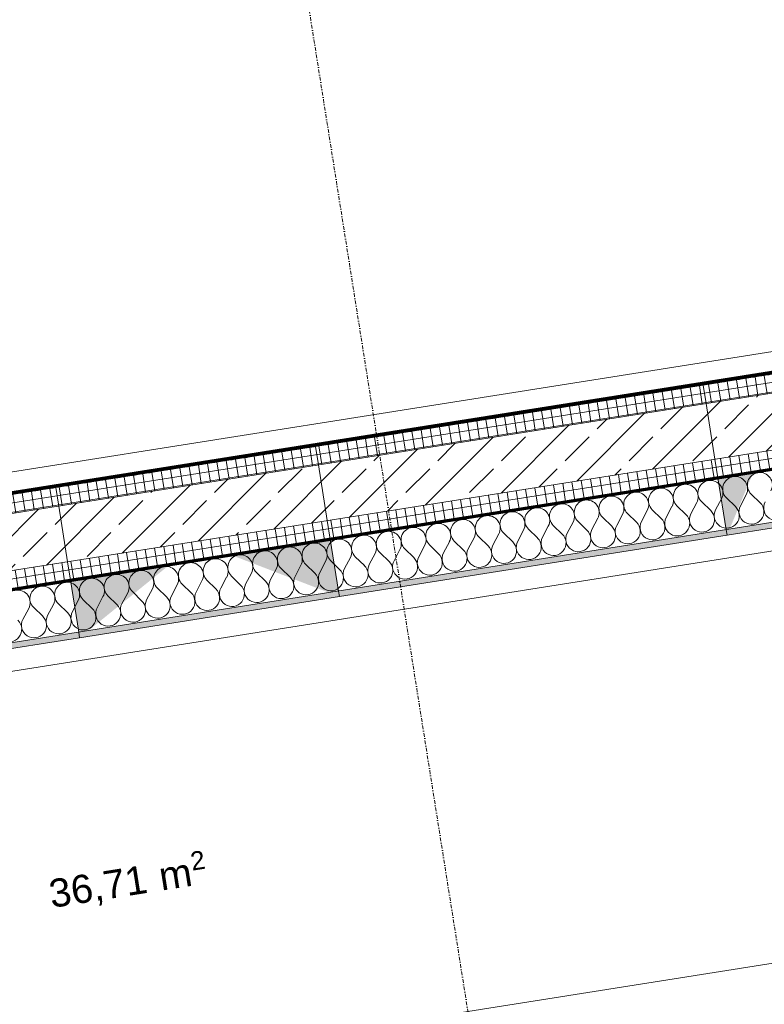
# Model space of a CAD drawing. Header units: millimetres. Extents: x 1523 to 74423, y -42059 to 10268.
# Tile 58 of 77: x 53405 to 55387, y -21685 to -19063. Entities that reach past the tile are written whole.
import ezdxf

# ---------------------------------------------------------------- set-up
doc = ezdxf.new("R2010")
doc.units = ezdxf.units.MM
for name, pattern in [('CAx_nichtHalbton', [20001.0584, 10000, -0.5292, 10000, -0.5292]), ('IMPORT-STRICHPUNKT _7_', [20, 10, -5, 0, -5]), ('Verdeckt 2x', [3.572, 2.3813, -1.1907])]:
    doc.linetypes.add(name, pattern=pattern)
for name, color, linetype, lineweight, true_color in [('50 A--Möblierung', 7, 'Continuous', 13, 0x656565), ('90 A--Achsraster _1_50_', 7, 'IMPORT-STRICHPUNKT _7_', 13, 0x656565), ('97 A--Etiketten _ Deckensprung', 7, 'Continuous', 13, 0x656565), ('Neubau_10 A--Wand innen _tragend_', 7, 'Continuous', 13, 0x656565), ('Neubau_20 A--Gründungsbelag', 7, 'Continuous', 13, 0x656565), ('Neubau_80 A--Raum', 7, 'Continuous', 13, 0x656565), ('Sockelbeschichtung Sprühnebel', 7, 'Continuous', 13, 0x656565), ('Xref_706_5_--_ÜP_-1_000_16_Übersichtsplan UG_IFC 2025_01_13_dwg', 7, 'Continuous', 13, 0x767676), ('XX', 7, 'Continuous', 18, 0x804040)]:
    doc.layers.add(name, color=color, linetype=linetype, lineweight=lineweight, true_color=true_color)
doc.styles.add('Arial', font='arial.ttf', dxfattribs={"height": 75})
doc.styles.add('Arial_1', font='arial.ttf', dxfattribs={"height": 49.5})
pattern_1 = [(95.336, (0, 0), (24.8916616, 2.324905), []), (185.336, (0, 0), (-2.324905, 24.8916616), [])]

# ---------------------------------------------------------------- blocks, each defined once
blk = doc.blocks.new('Xref_706_5_--_ÜP_-1_000_11_Übersichtsplan UG_IFC 2024_09_30_dwg__X303-41959873-SuD_-1UG gesamt Plot  - Blatt 1')
at = {"layer": 'Neubau_10 A--Wand innen _tragend_', "color": 9, "true_color": 0xcbcbcb}
for p, q in [((12183, -74720.5), (12157.3, -74741.8)), ((12185.5, -74773.8), (12157.9, -74755.1)), ((12186.1, -74787.1), (12160.4, -74808.4)), ((12188.6, -74840.4), (12161, -74821.7)), ((12189.2, -74853.7), (12163.5, -74874.9)), ((12191.7, -74907), (12164.1, -74888.3)), ((12192.3, -74920.3), (12166.6, -74941.5)), ((12194.8, -74973.6), (12167.2, -74954.9)), ((12195.4, -74986.9), (12169.7, -75008.1)), ((12197.9, -75040.2), (12170.3, -75021.5)), ((12198.5, -75053.5), (12172.8, -75074.7)), ((12201, -75106.8), (12173.4, -75088)), ((12201.6, -75120.1), (12175.9, -75141.3)), ((12204.1, -75173.4), (12176.5, -75154.6)), ((12204.7, -75186.7), (12179, -75207.9)), ((12207.2, -75240), (12179.6, -75221.2)), ((12207.8, -75253.3), (12182.1, -75274.5)), ((12210.3, -75306.6), (12182.8, -75287.8)), ((12210.9, -75319.9), (12185.2, -75341.1)), ((12213.4, -75373.2), (12185.9, -75354.4)), ((12214, -75386.5), (12188.3, -75407.7)), ((12216.5, -75439.8), (12189, -75421)), ((12217.1, -75453.1), (12191.4, -75474.3)), ((12219.6, -75506.4), (12192.1, -75487.6)), ((12220.3, -75519.7), (12194.5, -75540.9)), ((12222.7, -75572.9), (12195.2, -75554.2)), ((12223.4, -75586.3), (12197.6, -75607.5)), ((12225.8, -75639.5), (12198.3, -75620.8)), ((12226.5, -75652.9), (12200.8, -75674.1)), ((12228.9, -75706.1), (12201.4, -75687.4)), ((12229.6, -75719.5), (12203.9, -75740.7)), ((12232, -75772.7), (12204.5, -75754)), ((12232.7, -75786), (12207, -75807.3)), ((12235.1, -75839.3), (12207.6, -75820.6)), ((12235.8, -75852.6), (12210.1, -75873.9)), ((12238.3, -75905.9), (12210.7, -75887.2)), ((12238.9, -75919.2), (12213.2, -75940.5)), ((12241.4, -75972.5), (12213.8, -75953.8)), ((12242, -75985.8), (12216.3, -76007.1)), ((12244.5, -76039.1), (12216.9, -76020.4)), ((12245.1, -76052.4), (12219.4, -76073.6)), ((12247.6, -76105.7), (12220, -76087)), ((12248.2, -76119), (12222.5, -76140.2)), ((12250.7, -76172.3), (12223.1, -76153.6)), ((12251.3, -76185.6), (12225.6, -76206.8)), ((12253.8, -76238.9), (12226.2, -76220.2)), ((12254.4, -76252.2), (12228.7, -76273.4)), ((12256.9, -76305.5), (12229.3, -76286.7)), ((12257.5, -76318.8), (12231.8, -76340)), ((12260, -76372.1), (12232.4, -76353.3)), ((12260.6, -76385.4), (12234.9, -76406.6)), ((12263.1, -76438.7), (12235.5, -76419.9)), ((12263.7, -76452), (12238, -76473.2)), ((12266.2, -76505.3), (12238.6, -76486.5)), ((12266.8, -76518.6), (12241.1, -76539.8)), ((12269.3, -76571.9), (12241.7, -76553.1)), ((12269.9, -76585.2), (12244.2, -76606.4)), ((12272.4, -76638.5), (12244.8, -76619.7)), ((12273, -76651.8), (12247.3, -76673)), ((12275.5, -76705.1), (12247.9, -76686.3))]:
    blk.add_line(p, q, dxfattribs=at)
for centre, start, end in [((12201.1, -74679.7), 235.7982, 129.538), ((12136.1, -74716.1), 55.7982, 182.6681), ((12136.1, -74716.1), 182.6681, 309.538), ((12204.2, -74746.2), 235.7982, 129.538), ((12139.2, -74782.6), 55.7982, 182.6681), ((12139.2, -74782.6), 182.6681, 309.538), ((12207.3, -74812.8), 235.7982, 129.538), ((12142.3, -74849.2), 55.7982, 182.6681), ((12210.4, -74879.4), 235.7982, 129.538), ((12142.3, -74849.2), 182.6681, 309.538), ((12145.4, -74915.8), 55.7982, 182.6681), ((12145.4, -74915.8), 182.6681, 309.538), ((12213.5, -74946), 235.7982, 129.538), ((12148.5, -74982.4), 55.7982, 182.6681), ((12216.6, -75012.6), 235.7982, 129.538), ((12148.5, -74982.4), 182.6681, 309.538), ((12151.6, -75049), 55.7982, 182.6681), ((12151.6, -75049), 182.6681, 309.538), ((12219.7, -75079.2), 235.7982, 129.538), ((12154.7, -75115.6), 55.7982, 182.6681), ((12222.9, -75145.8), 235.7982, 129.538), ((12154.7, -75115.6), 182.6681, 309.538), ((12157.8, -75182.2), 55.7982, 182.6681), ((12157.8, -75182.2), 182.6681, 309.538), ((12226, -75212.4), 235.7982, 129.538), ((12160.9, -75248.8), 55.7982, 182.6681), ((12160.9, -75248.8), 182.6681, 309.538), ((12229.1, -75279), 235.7982, 129.538), ((12164, -75315.4), 55.7982, 182.6681), ((12164, -75315.4), 182.6681, 309.538), ((12232.2, -75345.6), 235.7982, 129.538), ((12167.1, -75382), 55.7982, 182.6681), ((12167.1, -75382), 182.6681, 309.538), ((12235.3, -75412.2), 235.7982, 129.538), ((12170.2, -75448.6), 55.7982, 182.6681), ((12170.2, -75448.6), 182.6681, 309.538), ((12238.4, -75478.8), 235.7982, 129.538), ((12173.3, -75515.2), 55.7982, 182.6681), ((12173.3, -75515.2), 182.6681, 309.538), ((12241.5, -75545.4), 235.7982, 129.538), ((12176.4, -75581.8), 55.7982, 182.6681), ((12176.4, -75581.8), 182.6681, 309.538), ((12244.6, -75612), 235.7982, 129.538), ((12179.5, -75648.4), 55.7982, 182.6681), ((12179.5, -75648.4), 182.6681, 309.538), ((12247.7, -75678.6), 235.7982, 129.538), ((12182.6, -75715), 55.7982, 182.6681), ((12250.8, -75745.2), 235.7982, 129.538), ((12182.6, -75715), 182.6681, 309.538), ((12185.7, -75781.6), 55.7982, 182.6681), ((12185.7, -75781.6), 182.6681, 309.538), ((12253.9, -75811.8), 235.7982, 129.538), ((12188.8, -75848.2), 55.7982, 182.6681), ((12257, -75878.3), 235.7982, 129.538), ((12188.8, -75848.2), 182.6681, 309.538), ((12191.9, -75914.8), 55.7982, 182.6681), ((12191.9, -75914.8), 182.6681, 309.538), ((12260.1, -75944.9), 235.7982, 129.538), ((12195, -75981.3), 55.7982, 182.6681), ((12195, -75981.3), 182.6681, 309.538), ((12263.2, -76011.5), 235.7982, 129.538), ((12198.2, -76047.9), 55.7982, 182.6681), ((12198.2, -76047.9), 182.6681, 309.538), ((12266.3, -76078.1), 235.7982, 129.538), ((12201.3, -76114.5), 55.7982, 182.6681), ((12201.3, -76114.5), 182.6681, 309.538), ((12269.4, -76144.7), 235.7982, 129.538), ((12204.4, -76181.1), 55.7982, 182.6681), ((12204.4, -76181.1), 182.6681, 309.538), ((12272.5, -76211.3), 235.7982, 129.538), ((12207.5, -76247.7), 55.7982, 182.6681), ((12207.5, -76247.7), 182.6681, 309.538), ((12275.6, -76277.9), 235.7982, 129.538), ((12210.6, -76314.3), 55.7982, 182.6681), ((12210.6, -76314.3), 182.6681, 309.538), ((12278.7, -76344.5), 235.7982, 129.538), ((12213.7, -76380.9), 55.7982, 182.6681), ((12213.7, -76380.9), 182.6681, 309.538), ((12281.8, -76411.1), 235.7982, 129.538), ((12216.8, -76447.5), 55.7982, 182.6681), ((12216.8, -76447.5), 182.6681, 309.538), ((12284.9, -76477.7), 235.7982, 129.538), ((12219.9, -76514.1), 55.7982, 182.6681), ((12219.9, -76514.1), 182.6681, 309.538), ((12288, -76544.3), 235.7982, 129.538), ((12223, -76580.7), 55.7982, 182.6681), ((12291.1, -76610.9), 235.7982, 129.538), ((12223, -76580.7), 182.6681, 309.538), ((12226.1, -76647.3), 55.7982, 182.6681), ((12226.1, -76647.3), 182.6681, 309.538), ((12294.2, -76677.5), 235.7982, 129.538), ((12229.2, -76713.9), 55.7982, 182.6681), ((12297.3, -76744.1), 235.7982, 129.538)]:
    blk.add_arc(centre, 33.3, start, end, dxfattribs=at)
blk = doc.blocks.new('Xref_706_5_--_ÜP_-1_000_11_Übersichtsplan UG_IFC 2024_09_30_dwg_Standard-Rastermarker_7-V4-SuD_-1UG gesamt Plot  - Blatt 1')
at = {"layer": '90 A--Achsraster _1_50_', "color": 9, "true_color": 0xcbcbcb}
blk.add_line((0, 0), (53642.7, 0), dxfattribs=at)
blk = doc.blocks.new('Xref_706_5_--_ÜP_-1_000_11_Übersichtsplan UG_IFC 2024_09_30_dwg_Standard-Rastermarker_12-V7-SuD_-1UG gesamt Plot  - Blatt 1')
at = {"layer": '90 A--Achsraster _1_50_', "color": 9, "true_color": 0xcbcbcb}
blk.add_line((0, 0), (28500, 0), dxfattribs=at)
blk = doc.blocks.new('Xref_706_5_--_ÜP_-1_000_11_Übersichtsplan UG_IFC 2024_09_30_dwg_Lager Kinder_A-U 012_53-41960503-SuD_-1UG gesamt Plot  - Blatt 1')
at = {"layer": 'Neubau_80 A--Raum', "attachment_point": 1, "rotation": 92.6681, "line_spacing_factor": 0.941778}
for s, insert, char_height, width, style in [('2', (9362.3, -76694.4), 49.5, 46.058, 'Arial_1'), (' m', (9381.9, -76811.8), 75, 138.65, 'Arial'), ('36,71', (9394.3, -77078.2), 75, 314.028, 'Arial')]:
    blk.add_mtext(s, dxfattribs=dict(at, insert=insert, char_height=char_height, width=width, style=style))
blk = doc.blocks.new('Xref_706_5_--_ÜP_-1_000_16_Übersichtsplan UG_IFC 2025_01_13_dwg-35469238-SuD_-1UG gesamt Plot  - Blatt 1')
at = {"layer": 'Neubau_10 A--Wand innen _tragend_', "true_color": 0xcbcbcb}
h = blk.add_hatch(dxfattribs=at)
h.set_pattern_fill('FP_12', color=9, style=0, pattern_type=2)
h.set_pattern_definition([(86.336, (0, 0), (-86.42598, 5.53439), [0, -50]), (86.336, (-41.615, 27.72), (-86.42598, 5.53439), [0, -50])])
h.paths.add_polyline_path([(16164, -78825.2), (15525.6, -71990), (15510.7, -71991.4), (16149.1, -78826.6), (16156.2, -78826)])
h = blk.add_hatch(dxfattribs=at)
h.set_pattern_fill('FP_5', color=9, style=0, pattern_type=2)
h.set_pattern_definition([(131.336, (0, 0), (90.10192, 79.25683), []), (131.336, (-45.05, -39.63), (90.10192, 79.25683), [90, -30])])
h.paths.add_polyline_path([(15959.9, -78844.3), (15321.5, -72009.1), (15172.1, -72023), (15810.6, -78858.3)])
h = blk.add_hatch(dxfattribs=at)
h.set_pattern_fill('FP_11', color=9, style=0, pattern_type=2)
h.set_pattern_definition(pattern_1)
h.paths.add_polyline_path([(16009.7, -78839.7), (15371.3, -72004.4), (15321.5, -72009.1), (15959.9, -78844.3)])
h = blk.add_hatch(dxfattribs=at)
h.set_pattern_fill('FP_11', color=9, style=0, pattern_type=2)
h.set_pattern_definition(pattern_1)
h.paths.add_polyline_path([(15810.6, -78858.3), (15172.1, -72023), (15122.3, -72027.7), (15760.8, -78862.9), (15768.7, -78862.2)])
at = {"layer": 'Neubau_10 A--Wand innen _tragend_', "true_color": 0xededed}
for points in [[(15713.9, -74167.4), (15713, -74158.1), (15565.6, -74085.1), (15574.5, -74180.4)], [(15813.5, -75233.3), (15811.1, -75207.5), (15671.7, -75220.5), (15696.6, -75487.2)], [(15876.2, -75904.4), (15873.7, -75878.6), (15711.8, -75650.7), (15736.8, -75917.5)]]:
    blk.add_hatch(color=7, dxfattribs=at).paths.add_polyline_path(points)
at = {"layer": '50 A--Möblierung', "color": 9, "true_color": 0xcbcbcb, "flags": 128}
blk.add_lwpolyline([(22450.1, -74672.6), (22203.6, -72034.1), (16727.5, -72545.6), (16973.9, -75184.1)], close=True, dxfattribs=at)
at = {"layer": '97 A--Etiketten _ Deckensprung', "color": 9, "true_color": 0xcbcbcb, "flags": 128}
blk.add_lwpolyline([(9841, -66560.1), (13066.9, -66258.8), (13030.7, -65870.5), (14285.2, -65753.3), (14321.5, -66141.6), (14570.4, -66118.4), (15818.9, -79485.2), (16207.2, -79448.9), (16324.4, -80703.5), (15936.1, -80739.7), (15993.3, -81352.1), (23435.9, -80656.9), (23399.6, -80268.6), (24654.2, -80151.4), (24690.4, -80539.7), (29733.5, -80068.7)], dxfattribs=at)
at = {"layer": 'Neubau_10 A--Wand innen _tragend_', "color": 9, "true_color": 0xcbcbcb, "flags": 128}
for points in [[(16431.4, -81848.5), (16381.6, -81315.8), (16149.1, -78826.6), (15510.7, -71991.4)], [(16292, -81861.5), (16242.2, -81328.8), (16192.4, -81333.5), (15959.9, -78844.3), (15321.5, -72009.1)], [(16242.2, -81328.8), (16009.7, -78839.7), (15371.3, -72004.4)], [(16092.8, -81880.1), (16043.1, -81347.4), (15810.6, -78858.3), (15172.1, -72023)], [(15422.7, -75243.8), (15325.6, -74203.6), (15375.4, -74199), (15524.7, -74185), (15574.5, -74180.4), (15713.9, -74167.4), (15728.8, -74166), (15705.6, -73917.1), (15685.2, -73698.5)], [(15705.6, -73917.1), (15690.7, -73918.5), (15551.3, -73931.5), (15501.5, -73936.1), (15352.1, -73950.1), (15302.3, -73954.7), (15325.6, -74203.6)], [(15487.8, -75940.7), (15537.6, -75936.1), (15687, -75922.1), (15736.8, -75917.5), (15876.2, -75904.4), (15891.1, -75903.1), (15826, -75206.1), (15728.8, -74166)], [(15826, -75206.1), (15811.1, -75207.5), (15671.7, -75220.5), (15621.9, -75225.2), (15472.5, -75239.1), (15422.7, -75243.8), (15487.8, -75940.7), (15512.5, -76204.1)], [(15554.3, -76652.2), (15604.1, -76647.5), (15753.4, -76633.6), (15803.2, -76628.9), (15942.6, -76615.9), (15957.5, -76614.5), (15915.7, -76166.5), (15891.1, -75903.1)]]:
    blk.add_lwpolyline(points, dxfattribs=at)
at = {"layer": 'Neubau_20 A--Gründungsbelag', "color": 9, "true_color": 0xcbcbcb, "flags": 128}
blk.add_lwpolyline([(13969.1, -56992.6), (15254.1, -70749.9), (15005.2, -70773.1), (15122.3, -72027.7), (15371.3, -72004.4), (16703.5, -86267.3), (16454.6, -86290.6), (16641.5, -88291.9), (16890.4, -88268.6), (16916.5, -88547.4), (22193.5, -88054.5), (22437.6, -90668.1), (22188.7, -90691.4), (22375.7, -92692.7), (22624.6, -92669.4), (23571.2, -102803.9)], dxfattribs=at)
blk.add_lwpolyline([(11330.1, -79276.8), (15760.8, -78862.9), (14993.5, -70648.7), (10562.8, -71062.5)], close=True, dxfattribs=at)
at = {"layer": 'Sockelbeschichtung Sprühnebel', "color": 9, "true_color": 0xcbcbcb, "flags": 128}
for points in [[(22552.8, -95234.7), (21913.7, -88392), (16636.6, -88884.9), (13655.8, -56972.6)], [(14105.5, -57001.4), (15333.6, -70149.9), (15413.3, -70142.4), (17110.5, -88313.3), (22387.6, -87820.4), (23085.7, -95294.5), (22931.4, -95308.9), (23637.6, -102869.5), (23263.1, -102839), (23043.5, -100488.1)]]:
    blk.add_lwpolyline(points, dxfattribs=at)
for name, p, rotation in [('Xref_706_5_--_ÜP_-1_000_11_Übersichtsplan UG_IFC 2024_09_30_dwg_Standard-Rastermarker_7-V4-SuD_-1UG gesamt Plot  - Blatt 1', (18705.3, -110386.7), 95.33628353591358), ('Xref_706_5_--_ÜP_-1_000_11_Übersichtsplan UG_IFC 2024_09_30_dwg__X303-41959873-SuD_-1UG gesamt Plot  - Blatt 1', (0, 0), 2.668141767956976), ('Xref_706_5_--_ÜP_-1_000_11_Übersichtsplan UG_IFC 2024_09_30_dwg_Standard-Rastermarker_12-V7-SuD_-1UG gesamt Plot  - Blatt 1', (32063, -73523.6), 185.3362835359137), ('Xref_706_5_--_ÜP_-1_000_11_Übersichtsplan UG_IFC 2024_09_30_dwg_Lager Kinder_A-U 012_53-41960503-SuD_-1UG gesamt Plot  - Blatt 1', (3557.7, 526.9), 2.668141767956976)]:
    blk.add_blockref(name, p, dxfattribs=dict(rotation=rotation))

msp = doc.modelspace()

# ---------------------------------------------------------------- linework, layer by layer
at = {"layer": 'XX', "color": 7, "linetype": 'CAx_nichtHalbton', "lineweight": 70, "true_color": 0xffffff}
for p, q in [((41164.763, -22515.866), (72313.612, -17582.373)), ((50590.578, -20764.779), (58750.17, -19472.427))]:
    msp.add_line(p, q, dxfattribs=at)
at = {"layer": 'XX', "color": 9, "linetype": 'Verdeckt 2x', "true_color": 0xc0c0c0}
msp.add_line((43273.221, -22180.149), (72313.612, -17580.603), dxfattribs=at)

# ---------------------------------------------------------------- block references
at = {"layer": 'Xref_706_5_--_ÜP_-1_000_16_Übersichtsplan UG_IFC 2025_01_13_dwg', "color": 9, "true_color": 0xcbcbcb, "rotation": 273.663716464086}
msp.add_blockref('Xref_706_5_--_ÜP_-1_000_16_Übersichtsplan UG_IFC 2025_01_13_dwg-35469238-SuD_-1UG gesamt Plot  - Blatt 1', (128297.139, 0), dxfattribs=at)

doc.saveas('drawing.dxf')
